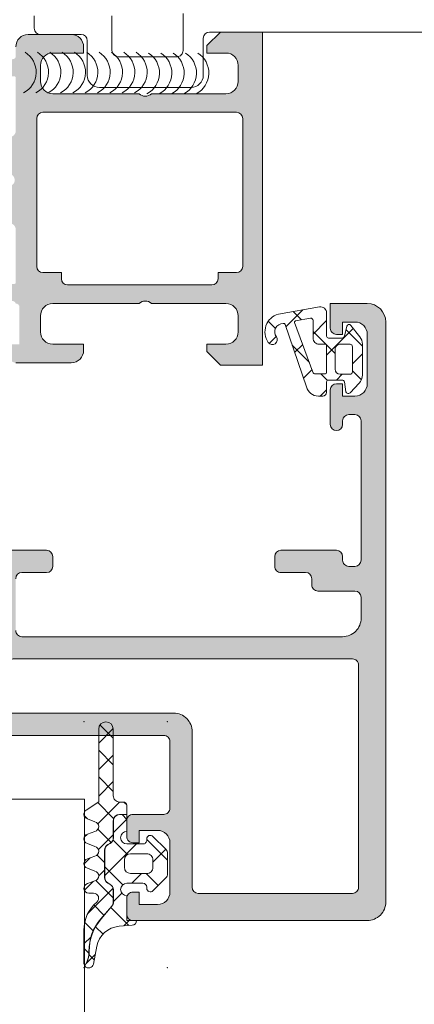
# Model space of a CAD drawing. Header units: millimetres. Extents: x 213386 to 459888, y 74252 to 208052.
# Tile 229 of 256: x 373104 to 373136, y 191360 to 191440. Entities that reach past the tile are written whole.
import ezdxf

# ---------------------------------------------------------------- set-up
doc = ezdxf.new("R2010")
doc.units = ezdxf.units.MM
doc.layers.get('Defpoints').update_dxf_attribs({"color": 255, "lineweight": 0})
doc.layers.add('FASÁDA DETAILNÍ', color=255, linetype='Continuous', lineweight=0)
doc.layers.add('NOVA', color=255, linetype='Continuous', lineweight=0)
doc.styles.add('CS-ROMANS', font='romans.shx', dxfattribs={"width": 0.75, "oblique": 5})
doc.dimstyles.new('A_KÓTA_50', dxfattribs={"dimtxt": 110, "dimasz": 2, "dimexe": 100, "dimexo": 1500, "dimgap": 40, "dimtad": 1, "dimrnd": 1, "dimdsep": 46, "dimtxsty": 'CS-ROMANS', "dimblk": 'KOT_CARA20', "dimcen": 45, "dimse1": 1, "dimse2": 1, "dimclrd": 256, "dimclre": 256, "dimclrt": 256, "dimadec": 0, "dimazin": 0, "dimtfac": 1, "dimtix": 1, "dimtmove": 2, "dimatfit": 3, "dimldrblk": 'OBLIQUE', "dimfxl": 100, "dimtolj": 1, "dimarcsym": 0})

# ---------------------------------------------------------------- blocks, each defined once
blk = doc.blocks.new('A$C29162560')
at = {"layer": 'FASÁDA DETAILNÍ'}
h = blk.add_hatch(color=256, dxfattribs=at)
edge = h.paths.add_edge_path()
edge.add_arc((-872.9380891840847, -10497.18956621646), 0.1199999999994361, 0, 90.00000000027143)
edge.add_line((-872.9380891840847, -10497.06956621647), (-875.6980871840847, -10497.06956621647))
edge.add_arc((-875.6980871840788, -10496.76956621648), 0.3000000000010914, 180, 269.99999999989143, ccw=False)
edge.add_line((-875.9980871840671, -10496.76956621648), (-875.9980871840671, -10495.78959189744))
edge.add_arc((-875.6980871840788, -10495.78959189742), 0.300000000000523, 90.00000000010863, 180, ccw=False)
edge.add_line((-875.6980871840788, -10495.48959189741), (-873.8180761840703, -10495.48959189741))
edge.add_arc((-873.5505328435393, -10495.41072480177), 0.278925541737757, 196.424594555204, 271.162870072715)
edge.add_line((-873.5448721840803, -10495.68959289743), (-873.0912781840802, -10495.68959289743))
edge.add_arc((-873.0856097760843, -10495.41075545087), 0.2788950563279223, 268.8354106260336, 343.5801235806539)
edge.add_line((-872.8180891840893, -10495.48959189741), (-872.8180891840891, -10494.68941718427))
edge.add_arc((-871.8180891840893, -10494.68941718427), 0.9999999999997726, 90.00000000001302, 180, ccw=False)
edge.add_line((-871.8180891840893, -10493.68941718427), (-868.3180818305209, -10493.68941718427))
edge.add_arc((-868.3181016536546, -10494.68943700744), 1.000019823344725, 0.0011357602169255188, 89.99886423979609, ccw=False)
edge.add_line((-867.3180818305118, -10494.68941718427), (-867.3180818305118, -10495.18941718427))
edge.add_line((-867.3180818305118, -10495.18941718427), (-869.8180818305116, -10495.18941718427))
edge.add_arc((-869.8180364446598, -10496.18946257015), 1.0000453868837, 90.00260029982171, 179.9973997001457)
edge.add_line((-870.8180818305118, -10496.18941718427), (-870.8180818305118, -10497.48943549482))
edge.add_arc((-869.8180293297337, -10497.48938299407), 1.000052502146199, 180.003007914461, 269.9969920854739)
edge.add_line((-869.8180818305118, -10498.48943549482), (-862.8180818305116, -10498.48943549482))
edge.add_arc((-862.3180818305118, -10497.96431374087), 0.7250881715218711, 226.4038161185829, 313.5961838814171)
edge.add_line((-861.8180818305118, -10498.48943549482), (-855.7839936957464, -10498.48943549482))
edge.add_arc((-855.7840461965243, -10497.48938299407), 1.000052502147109, 270.0030079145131, 359.9969920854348)
edge.add_line((-854.7839936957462, -10497.48943549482), (-854.7839936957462, -10496.18941718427))
edge.add_arc((-855.7840390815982, -10496.18946257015), 1.000045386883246, 0.002600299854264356, 89.9973997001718)
edge.add_line((-855.7839936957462, -10495.18941718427), (-857.318081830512, -10495.18941718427))
edge.add_line((-857.3180818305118, -10495.18941718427), (-857.3180818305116, -10494.58941108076))
edge.add_line((-857.3180818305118, -10494.58941108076), (-856.2180757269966, -10493.48943549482))
edge.add_line((-856.2180757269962, -10493.48943549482), (-852.8180818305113, -10493.48943549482))
edge.add_line((-852.8180818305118, -10493.48943549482), (-852.8180818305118, -10520.48933631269))
edge.add_line((-852.8180818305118, -10520.48933631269), (-856.218075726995, -10520.48933631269))
edge.add_line((-856.2180757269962, -10520.48933631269), (-857.3180818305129, -10519.38936072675))
edge.add_line((-857.3180818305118, -10519.38936072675), (-857.318081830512, -10518.78935462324))
edge.add_line((-857.3180818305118, -10518.78935462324), (-855.783993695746, -10518.78935462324))
edge.add_arc((-855.7840390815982, -10517.78930923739), 1.0000453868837, 270.0026002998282, 359.9973997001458)
edge.add_line((-854.7839936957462, -10517.78935462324), (-854.7839936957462, -10516.48933631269))
edge.add_arc((-855.7840461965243, -10516.48938881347), 1.000052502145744, 0.003007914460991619, 89.99699208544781)
edge.add_line((-855.7839936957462, -10515.48933631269), (-861.8180818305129, -10515.48933631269))
edge.add_arc((-862.3180818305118, -10516.01445806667), 0.7250881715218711, 46.4038161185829, 133.5961838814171)
edge.add_line((-862.8180818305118, -10515.48933631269), (-869.8180818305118, -10515.48933631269))
edge.add_arc((-869.8180293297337, -10516.48938881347), 1.000052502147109, 90.00300791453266, 179.9969920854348)
edge.add_line((-870.8180818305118, -10516.48933631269), (-870.8180818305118, -10517.78935462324))
edge.add_arc((-869.8180364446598, -10517.78930923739), 1.000045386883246, 180.0026002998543, 269.9973997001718)
edge.add_line((-869.8180818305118, -10518.78935462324), (-867.3180818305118, -10518.78935462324))
edge.add_line((-867.3180818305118, -10518.78935462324), (-867.3180818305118, -10519.28935462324))
edge.add_arc((-868.3181016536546, -10519.28933480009), 1.000019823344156, 270.00113576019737, 359.99886423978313, ccw=False)
edge.add_line((-868.3180818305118, -10520.28935462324), (-872.8180818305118, -10520.28935462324))
edge.add_arc((-872.8180921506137, -10519.78936494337), 0.4999896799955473, 179.9988173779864, 270.0011826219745, ccw=False)
edge.add_line((-873.3180818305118, -10519.78935462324), (-873.318081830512, -10518.78935462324))
edge.add_line((-873.3180818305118, -10518.78935462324), (-872.5180787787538, -10518.78935462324))
edge.add_line((-872.518078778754, -10518.78935462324), (-872.5180787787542, -10515.78933936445))
edge.add_arc((-872.818086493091, -10515.78933667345), 0.3000077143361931, 359.9994860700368, 450.0005139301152)
edge.add_arc((-873.0856097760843, -10515.56816540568), 0.2788950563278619, 16.41987641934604, 91.16458937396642)
edge.add_line((-873.0912781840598, -10515.28932795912), (-873.5448721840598, -10515.28932795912))
edge.add_arc((-873.5505328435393, -10515.56819605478), 0.2789255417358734, 88.83712992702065, 163.5754054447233)
edge.add_line((-873.8180761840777, -10515.48932895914), (-875.6980871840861, -10515.48932895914))
edge.add_arc((-875.6980871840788, -10515.18932895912), 0.2999999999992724, 180, 270.00000000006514, ccw=False)
edge.add_line((-875.9980871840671, -10515.18932895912), (-875.9980871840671, -10514.20935464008))
edge.add_arc((-875.6980871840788, -10514.2093546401), 0.2999999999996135, 89.99999999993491, 180, ccw=False)
edge.add_line((-875.6980871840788, -10513.90935464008), (-872.9380891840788, -10513.90935464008))
edge.add_arc((-872.9380891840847, -10513.78935464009), 0.1200000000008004, 270.0000000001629, 360)
edge.add_line((-872.8180891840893, -10513.78935464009), (-872.8180891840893, -10509.48932895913))
edge.add_arc((-873.3180891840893, -10509.48932895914), 0.4999999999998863, 0, 89.99999999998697)
edge.add_line((-873.3180891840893, -10508.98932895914), (-874.0180891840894, -10508.98932895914))
edge.add_line((-874.0180891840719, -10508.98932895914), (-876.4109095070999, -10510.37082441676))
edge.add_arc((-876.4799693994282, -10510.25120917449), 0.13811978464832, 172.2975625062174, 299.99999999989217, ccw=False)
edge.add_arc((-871.6386181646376, -10510.69882756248), 4.999999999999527, 108.7094007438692, 174.6507719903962, ccw=False)
edge.add_arc((-873.4028443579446, -10505.48946042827), 0.5000000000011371, 288.7094007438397, 431.2905992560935)
edge.add_arc((-871.6386181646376, -10500.2800932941), 4.999999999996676, 185.3492280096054, 251.29059925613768, ccw=False)
edge.add_arc((-876.4799693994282, -10500.72771168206), 0.1381197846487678, 60.00000000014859, 187.7024374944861, ccw=False)
edge.add_line((-876.4109095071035, -10500.6080964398), (-874.0180891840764, -10501.98959189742))
edge.add_line((-874.0180891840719, -10501.98959189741), (-873.3180891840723, -10501.98959189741))
edge.add_arc((-873.3180891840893, -10501.48959189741), 0.5, 270.0000000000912, 360.0000000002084)
edge.add_line((-872.8180891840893, -10501.48959189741), (-872.8180891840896, -10497.18956621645))
edge = h.paths.add_edge_path(flags=16)
edge.add_arc((-854.9180879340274, -10512.48934394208), 0.5, 270, 360)
edge.add_line((-854.4180879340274, -10512.48934394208), (-854.4180879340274, -10500.48943549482))
edge.add_arc((-854.9180879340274, -10500.48943549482), 0.5, 0, 90)
edge.add_line((-854.9180879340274, -10499.98943549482), (-870.6180696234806, -10499.98943549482))
edge.add_arc((-870.6180696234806, -10500.48943549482), 0.5, 90, 180)
edge.add_line((-871.1180696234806, -10500.48943549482), (-871.1180696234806, -10512.48934394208))
edge.add_arc((-870.6180696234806, -10512.48934394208), 0.5, 180, 270)
edge.add_line((-870.6180696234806, -10512.98934394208), (-869.1180696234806, -10512.98934394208))
edge.add_line((-869.1180696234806, -10512.98934394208), (-869.1180696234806, -10513.48934394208))
edge.add_arc((-868.6180696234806, -10513.48934394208), 0.5, 180, 270)
edge.add_line((-868.6180696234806, -10513.98934394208), (-856.9180879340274, -10513.98934394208))
edge.add_arc((-856.9180879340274, -10513.48934394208), 0.5, 270, 360)
edge.add_line((-856.4180879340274, -10513.48934394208), (-856.4180879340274, -10512.98934394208))
edge.add_line((-856.4180879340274, -10512.98934394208), (-854.9180879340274, -10512.98934394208))
h = blk.add_hatch(color=256, dxfattribs=at)
edge = h.paths.add_edge_path(flags=16)
edge.add_ellipse((-845.5180958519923, -10544.78938433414), major_axis=(-0.4999740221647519, 0), ratio=1, start_angle=179.9970229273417, end_angle=270.0029770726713, ccw=False)
edge.add_line((-845.0181218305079, -10544.78941031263), (-845.0181218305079, -10562.78941031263))
edge.add_ellipse((-845.5180958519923, -10562.78943629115), major_axis=(-0.4999740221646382, 0), ratio=1, start_angle=89.99702292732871, end_angle=180.0029770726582, ccw=False)
edge.add_line((-845.5181218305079, -10563.28941031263), (-858.0181218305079, -10563.28941031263))
edge.add_ellipse((-858.0181000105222, -10562.78938849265), major_axis=(-0.500021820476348, 0), ratio=1, start_angle=0.002500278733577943, end_angle=89.99749972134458, ccw=False)
edge.add_line((-858.5181218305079, -10562.78941031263), (-858.5181218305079, -10550.18635931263))
edge.add_ellipse((-860.018120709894, -10550.18635819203), major_axis=(-1.499998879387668, 0), ratio=1, start_angle=179.9999571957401, end_angle=270.0000428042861)
edge.add_line((-860.0181218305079, -10548.68635931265), (-873.0181098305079, -10548.68635931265))
edge.add_ellipse((-873.0181102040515, -10548.18635968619), major_axis=(-0.4999996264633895, 0), ratio=1, start_angle=-4.280419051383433e-05, end_angle=90.00004280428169, ccw=False)
edge.add_line((-873.5181098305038, -10548.18635931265), (-873.5181098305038, -10544.78941031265))
edge.add_ellipse((-873.0181102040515, -10544.78940993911), major_axis=(-0.4999996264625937, 0), ratio=1, start_angle=-90.00004280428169, end_angle=4.280419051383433e-05, ccw=False)
edge.add_line((-873.0181098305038, -10544.28941031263), (-845.5181218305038, -10544.28941031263))
edge = h.paths.add_edge_path()
edge.add_line((-844.3181098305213, -10515.48941531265), (-847.3181098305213, -10515.48941531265))
edge.add_line((-847.3181098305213, -10515.48941531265), (-847.3181098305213, -10517.48941531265))
edge.add_arc((-846.8181358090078, -10517.48944129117), 0.4999740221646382, 179.9970229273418, 270.0029770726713)
edge.add_line((-846.8181098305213, -10517.98941531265), (-846.3181098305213, -10517.98941531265))
edge.add_line((-846.3181098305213, -10517.98941531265), (-846.3181098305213, -10516.98941531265))
edge.add_line((-846.3181098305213, -10516.98941531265), (-845.3181098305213, -10516.98941531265))
edge.add_arc((-845.3181739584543, -10517.98947944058), 1.000064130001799, 0.003674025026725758, 89.99632597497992, ccw=False)
edge.add_line((-844.3181098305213, -10517.98941531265), (-844.3181098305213, -10521.98941531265))
edge.add_arc((-845.3181398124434, -10521.9893853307), 1.000029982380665, 270.00171778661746, 359.9982822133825, ccw=False)
edge.add_line((-845.3181098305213, -10522.98941531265), (-846.3181098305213, -10522.98941531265))
edge.add_line((-846.3181098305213, -10522.98941531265), (-846.3181098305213, -10521.98941531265))
edge.add_line((-846.3181098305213, -10521.98941531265), (-846.8181098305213, -10521.98941531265))
edge.add_arc((-846.8181042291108, -10522.48942091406), 0.5000056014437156, 90.00064186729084, 179.9993581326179)
edge.add_line((-847.3181098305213, -10522.48941531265), (-847.3181098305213, -10525.28941831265))
edge.add_arc((-846.8181098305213, -10525.28941831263), 0.5, 180, 360)
edge.add_line((-846.3181098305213, -10525.28941831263), (-846.3181098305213, -10524.98941531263))
edge.add_arc((-845.8180991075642, -10524.98942603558), 0.5000107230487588, 90.00122873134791, 179.9987712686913, ccw=False)
edge.add_line((-845.8181098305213, -10524.48941531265), (-845.3181098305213, -10524.48941531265))
edge.add_arc((-845.3181777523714, -10524.9894832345), 0.5000679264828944, 0.007782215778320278, 89.99221778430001, ccw=False)
edge.add_line((-844.8181098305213, -10524.98941531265), (-844.8181098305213, -10536.28941031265))
edge.add_arc((-845.318131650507, -10536.28938849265), 0.5000218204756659, 270.0025002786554, 359.9974997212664, ccw=False)
edge.add_line((-845.3181098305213, -10536.78941031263), (-845.8181098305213, -10536.78941031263))
edge.add_arc((-845.8181725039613, -10536.2894729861), 0.4999373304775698, 179.992817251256, 270.00718274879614, ccw=False)
edge.add_line((-846.3181098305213, -10536.28941031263), (-846.3181098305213, -10535.98940731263))
edge.add_arc((-846.818172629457, -10535.98947011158), 0.500062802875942, 0.007195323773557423, 89.9928046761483)
edge.add_line((-846.8181098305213, -10535.48940731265), (-851.3181098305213, -10535.48940731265))
edge.add_arc((-851.3181042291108, -10535.98941291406), 0.5000056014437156, 90.00064186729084, 179.9993581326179)
edge.add_line((-851.8181098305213, -10535.98940731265), (-851.8181098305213, -10536.78941031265))
edge.add_arc((-851.3181358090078, -10536.78943629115), 0.4999740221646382, 179.9970229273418, 270.0029770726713)
edge.add_line((-851.3181098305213, -10537.28941031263), (-849.3181098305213, -10537.28941031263))
edge.add_arc((-849.3181777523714, -10537.78947823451), 0.5000679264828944, 0.007782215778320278, 89.99221778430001, ccw=False)
edge.add_line((-848.8181098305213, -10537.78941031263), (-848.8181098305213, -10538.28941031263))
edge.add_arc((-848.3181725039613, -10538.2894729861), 0.499937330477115, 179.992817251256, 270.0071827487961)
edge.add_line((-848.3181098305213, -10538.78941031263), (-845.3181098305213, -10538.78941031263))
edge.add_arc((-845.318164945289, -10539.2894654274), 0.5000551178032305, 0.006314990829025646, 89.99368500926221, ccw=False)
edge.add_line((-844.8181098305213, -10539.28941031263), (-844.8181098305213, -10540.98940731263))
edge.add_arc((-846.3180779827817, -10540.98943916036), 1.499968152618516, -90.0012165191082, 0.0012165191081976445, ccw=False)
edge.add_line((-846.3181098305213, -10542.48940731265), (-872.3181098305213, -10542.48940731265))
edge.add_arc((-872.3181306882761, -10541.9894281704), 0.4999791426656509, 179.9976097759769, 270.0023902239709, ccw=False)
edge.add_line((-872.8181098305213, -10541.98940731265), (-872.8181098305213, -10537.78941031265))
edge.add_arc((-872.3181042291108, -10537.78941591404), 0.5000056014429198, 90.00064186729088, 179.9993581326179, ccw=False)
edge.add_line((-872.3181098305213, -10537.28941031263), (-870.3181098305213, -10537.28941031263))
edge.add_arc((-870.318131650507, -10536.78938849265), 0.500021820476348, 270.0025002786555, 359.9974997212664)
edge.add_line((-869.8181098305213, -10536.78941031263), (-869.8181098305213, -10535.98940731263))
edge.add_arc((-870.3181623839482, -10535.98945986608), 0.5000525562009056, 0.006021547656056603, 89.99397845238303)
edge.add_line((-870.3181098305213, -10535.48940731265), (-875.3181108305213, -10535.48940731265))
edge.add_line((-875.3181108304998, -10535.48940731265), (-876.0759998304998, -10535.70672831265))
edge.add_arc((-876.1586911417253, -10535.4183498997), 0.2999999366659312, 217.9048146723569, 286.0000242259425, ccw=False)
edge.add_arc((-876.6321109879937, -10535.78696044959), 0.3000001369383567, 37.90471808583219, 89.99996992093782)
edge.add_line((-876.6321108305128, -10535.48696031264), (-878.6962578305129, -10535.48696231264))
edge.add_arc((-878.696258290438, -10535.88696170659), 0.3999993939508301, 89.99993412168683, 201.9737695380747)
edge.add_line((-879.0671998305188, -10536.03663431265), (-878.2508388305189, -10538.05986331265))
edge.add_arc((-878.0653685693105, -10537.98502669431), 0.1999993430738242, 201.9739078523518, 294.1410923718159)
edge.add_line((-877.9835718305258, -10538.16753431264), (-875.5998868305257, -10537.09921431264))
edge.add_arc((-875.5180901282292, -10537.28172242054), 0.1999997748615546, -0.8199006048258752, 114.14102546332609, ccw=False)
edge.add_line((-875.3181108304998, -10537.28458431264), (-875.3181098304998, -10548.58866431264))
edge.add_arc((-875.5095243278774, -10548.59709603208), 0.191600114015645, -91.04445002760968, 2.5222218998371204, ccw=False)
edge.add_line((-875.5130168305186, -10548.78866431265), (-875.9336008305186, -10548.78866431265))
edge.add_line((-875.9336008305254, -10548.78866431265), (-878.3992128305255, -10547.35692931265))
edge.add_arc((-878.5500245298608, -10547.61626630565), 0.2999997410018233, 59.82080388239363, 164.0000282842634)
edge.add_line((-878.8384028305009, -10547.53357531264), (-879.2662738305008, -10549.02573631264))
edge.add_line((-879.2662738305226, -10549.02573631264), (-879.7646858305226, -10549.88901131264))
edge.add_arc((-879.4182755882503, -10550.08901126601), 0.4000000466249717, 150.0000115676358, 269.9999652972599)
edge.add_line((-879.4182758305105, -10550.48901131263), (-875.3103448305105, -10550.48866431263))
edge.add_line((-875.3103448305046, -10550.48866431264), (-860.8182878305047, -10550.48635931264))
edge.add_arc((-860.8181097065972, -10550.98635915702), 0.4999998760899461, -1.7834827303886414e-05, 90.02041150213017, ccw=False)
edge.add_line((-860.3181098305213, -10550.98635931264), (-860.3181098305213, -10556.38940131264))
edge.add_arc((-860.8181094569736, -10556.38940168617), 0.4999996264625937, -90.00004280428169, 4.280419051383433e-05, ccw=False)
edge.add_line((-860.8181098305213, -10556.88940131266), (-863.3181098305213, -10556.88940131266))
edge.add_arc((-863.3181102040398, -10557.38940093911), 0.4999996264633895, 89.99995719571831, 180.0000428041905)
edge.add_line((-863.8181098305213, -10557.38940131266), (-863.8181098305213, -10558.68940431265))
edge.add_arc((-863.3181306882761, -10558.68942517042), 0.4999791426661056, 179.997609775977, 270.0023902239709)
edge.add_line((-863.3181098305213, -10559.18940431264), (-862.8181098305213, -10559.18940431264))
edge.add_line((-862.8181098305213, -10559.18940431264), (-862.8181098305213, -10558.18940431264))
edge.add_line((-862.8181098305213, -10558.18940431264), (-861.3181098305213, -10558.18940431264))
edge.add_arc((-861.3181415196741, -10559.18943600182), 1.000031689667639, 0.001815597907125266, 89.99818440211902, ccw=False)
edge.add_line((-860.3181098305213, -10559.18940431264), (-860.3181098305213, -10563.18940431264))
edge.add_arc((-861.318179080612, -10563.18933506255), 1.00006925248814, 270.00396746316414, 359.99603253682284, ccw=False)
edge.add_line((-861.3181098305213, -10564.18940431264), (-862.8181098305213, -10564.18940431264))
edge.add_line((-862.8181098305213, -10564.18940431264), (-862.8181098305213, -10563.18940431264))
edge.add_line((-862.8181098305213, -10563.18940431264), (-863.3181098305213, -10563.18940431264))
edge.add_arc((-863.3181358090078, -10563.68937833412), 0.4999740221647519, 89.99702292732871, 180.0029770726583)
edge.add_line((-863.8181098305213, -10563.68940431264), (-863.8181098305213, -10564.98940731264))
edge.add_arc((-863.3181042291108, -10564.98940171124), 0.5000056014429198, 180.0006418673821, 269.9993581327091)
edge.add_line((-863.3181098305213, -10565.48940731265), (-844.3181098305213, -10565.48940731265))
edge.add_arc((-844.3180805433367, -10563.98943659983), 1.49997071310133, 269.99888129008, 360.0011187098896)
edge.add_line((-842.8181098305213, -10563.98940731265), (-842.8181098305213, -10516.98941531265))
edge.add_arc((-844.3181701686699, -10516.9894756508), 1.500060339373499, 0.002304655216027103, 89.9976953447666)
h = blk.add_hatch(dxfattribs=at)
h.set_pattern_fill('ANSI37', color=256, scale=0.625, angle=-1.272221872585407e-14, style=0)
h.set_pattern_definition([(44.99999999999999, (-846.3180818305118, -10517.98943531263), (-1.403165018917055, 1.403165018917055), []), (135, (-846.3180818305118, -10517.98943531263), (-1.403165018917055, -1.403165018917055), [])])
edge = h.paths.add_edge_path(flags=16)
edge.add_ellipse((-848.2202949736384, -10518.29165034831), major_axis=(-0.497789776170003, 0), ratio=1, start_angle=-0.2547220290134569, end_angle=90.19257972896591)
edge.add_line((-848.2186218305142, -10518.78943731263), (-847.7181028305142, -10518.78943731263))
edge.add_ellipse((-847.7180885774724, -10518.88942105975), major_axis=(-0.09998374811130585, 0), ratio=1, start_angle=179.9912593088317, end_angle=270.0081677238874, ccw=False)
edge.add_line((-847.6181048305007, -10518.88943631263), (-847.6181008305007, -10521.08986631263))
edge.add_ellipse((-847.7181054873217, -10521.08986365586), major_axis=(-0.1000046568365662, 0), ratio=1, start_angle=90.0015221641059, end_angle=179.998477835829, ccw=False)
edge.add_line((-847.7181028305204, -10521.18986831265), (-848.5300448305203, -10521.18986831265))
edge.add_ellipse((-848.5300363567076, -10520.98986169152), major_axis=(-0.2000066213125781, 0), ratio=1, start_angle=15.68861530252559, end_angle=89.99757251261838, ccw=False)
edge.add_line((-848.7225918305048, -10521.04394531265), (-850.2099168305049, -10517.02580431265))
edge.add_ellipse((-850.1161353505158, -10516.99109081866), major_axis=(-0.09999996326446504, 0), ratio=1, start_angle=-79.6777158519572, end_angle=20.312182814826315, ccw=False)
edge.add_line((-850.134053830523, -10516.89270931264), (-848.924584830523, -10516.67242631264))
edge.add_ellipse((-848.9180761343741, -10516.87231667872), major_axis=(-0.1999963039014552, 0), ratio=1, start_angle=179.9989589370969, end_angle=271.86496785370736, ccw=False)
edge.add_line((-848.7180798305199, -10516.87232031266), (-848.7180798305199, -10518.28943731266))
edge = h.paths.add_edge_path(flags=16)
edge.add_ellipse((-845.7180909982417, -10518.98943848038), major_axis=(-0.200000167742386, 0), ratio=1, start_angle=179.9997615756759, end_angle=270.00023842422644, ccw=False)
edge.add_line((-845.5180908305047, -10518.98943931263), (-845.5180948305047, -10521.02389631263))
edge.add_ellipse((-845.718090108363, -10521.02390103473), major_axis=(-0.1999952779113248, 0), ratio=1, start_angle=89.99950663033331, end_angle=180.0013528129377, ccw=False)
edge.add_line((-845.7180918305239, -10521.22389631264), (-846.518101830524, -10521.22389631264))
edge.add_ellipse((-846.5180930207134, -10520.8238855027), major_axis=(-0.4000108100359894, 0), ratio=1, start_angle=0.001978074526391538, end_angle=89.99873812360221, ccw=False)
edge.add_line((-846.9181038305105, -10520.82389931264), (-846.9181038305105, -10519.18943631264))
edge.add_ellipse((-846.5181089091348, -10519.18943323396), major_axis=(-0.3999949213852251, 0), ratio=1, start_angle=-90.00101395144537, end_angle=0.00044099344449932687, ccw=False)
edge.add_line((-846.5181018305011, -10518.78943831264), (-845.7180918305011, -10518.78943831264))
edge = h.paths.add_edge_path()
edge.add_arc((-845.7946429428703, -10517.38944641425), 0.2000083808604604, 40.00231578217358, 164.9984805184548)
edge.add_line((-845.9878348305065, -10517.33767531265), (-846.1783688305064, -10518.14120031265))
edge.add_arc((-846.3715624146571, -10518.089423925), 0.2000113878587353, 270.00274550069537, 344.99714367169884, ccw=False)
edge.add_line((-846.3715528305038, -10518.28943531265), (-847.4681028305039, -10518.28943531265))
edge.add_arc((-847.468113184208, -10518.13944766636), 0.1499876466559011, 179.9960448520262, 270.0039551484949, ccw=False)
edge.add_line((-847.6181008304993, -10518.13943731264), (-847.6180928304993, -10516.25656631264))
edge.add_arc((-848.1180927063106, -10516.2565643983), 0.4999998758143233, 359.9997806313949, 459.933572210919)
edge.add_line((-848.2043458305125, -10515.76406031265), (-851.5240718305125, -10516.34544931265))
edge.add_arc((-851.1179974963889, -10517.78943484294), 1.49999685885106, 105.706924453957, 215.0875539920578)
edge.add_arc((-852.0181003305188, -10518.42174181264), 0.399998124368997, 215.0880041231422, 395.0880041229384)
edge.add_arc((-851.1368006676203, -10517.78722025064), 0.6860034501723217, 90.48435837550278, 216.141185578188, ccw=False)
edge.add_arc((-851.1229804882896, -10517.25034387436), 0.1503878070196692, 19.01615097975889, 97.49607826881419, ccw=False)
edge.add_line((-850.9807998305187, -10517.20134231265), (-849.2531178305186, -10522.24756831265))
edge.add_arc((-848.2870258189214, -10521.98944716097), 0.9999801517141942, 194.958910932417, 270.0005723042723)
edge.add_line((-848.2870158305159, -10522.98942731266), (-847.9181108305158, -10522.98943931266))
edge.add_arc((-847.9181315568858, -10522.68941958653), 0.3000197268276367, 270.0039581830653, 359.9968057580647)
edge.add_line((-847.6181118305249, -10522.68943631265), (-847.6181118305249, -10521.83942131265))
edge.add_arc((-847.4681277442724, -10521.8394083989), 0.1499840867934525, 89.99506678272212, 180.0049332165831, ccw=False)
edge.add_line((-847.4681148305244, -10521.68942431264), (-846.3715528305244, -10521.68943531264))
edge.add_arc((-846.3715619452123, -10521.8894499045), 0.200014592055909, 15.002374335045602, 89.9973890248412, ccw=False)
edge.add_line((-846.178364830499, -10521.83767431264), (-846.049270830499, -10522.64104631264))
edge.add_arc((-845.8560949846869, -10522.58932190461), 0.199980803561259, 194.9897870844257, 315.0074444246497)
edge.add_line((-845.7146688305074, -10522.73071131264), (-844.9881498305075, -10521.95484131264))
edge.add_arc((-845.7180914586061, -10521.27133090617), 1.000000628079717, 316.8814623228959, 360.0000340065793)
edge.add_line((-844.7180908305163, -10521.27133031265), (-844.7180908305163, -10518.79269731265))
edge.add_arc((-845.7180937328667, -10518.79269836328), 1.00000290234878, 6.019670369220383e-05, 37.82779308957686)
edge.add_line((-844.9282338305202, -10518.17940631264), (-845.6414328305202, -10517.26087731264))
h = blk.add_hatch(dxfattribs=at)
h.set_pattern_fill('ANSI37', color=256, scale=0.48, angle=90, style=0)
h.set_pattern_definition([(135, (0, 0), (-1.077630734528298, -1.077630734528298), []), (225, (0, 0), (1.077630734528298, -1.077630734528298), [])])
edge = h.paths.add_edge_path()
edge.add_line((-866.4014982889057, -10558.27524885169), (-867.0085558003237, -10558.50250774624))
edge.add_arc((-866.9080805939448, -10558.87934388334), 0.3900009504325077, 104.9293687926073, 255.070631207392)
edge.add_line((-867.0085558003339, -10559.25618002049), (-866.4014982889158, -10559.48343891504))
edge.add_arc((-866.5080817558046, -10559.87934388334), 0.4100009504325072, 285.0676336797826, 434.9323663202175, ccw=False)
edge.add_line((-866.4014982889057, -10560.27524885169), (-867.0085558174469, -10560.50250775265))
edge.add_arc((-866.9080820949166, -10560.87934388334), 0.390000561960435, 104.9291583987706, 255.0708416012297)
edge.add_line((-867.0085558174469, -10561.25618001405), (-866.4014983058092, -10561.48343890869))
edge.add_arc((-866.5080802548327, -10561.87934388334), 0.4100005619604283, 285.06742474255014, 434.9325713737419, ccw=False)
edge.add_line((-866.4014983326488, -10562.27524886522), (-867.0085558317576, -10562.50250394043))
edge.add_arc((-866.9080685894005, -10562.87938659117), 0.3900489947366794, 104.9293168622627, 269.9999999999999)
edge.add_line((-866.9080685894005, -10563.26943558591), (-866.5080794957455, -10563.2694355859))
edge.add_arc((-866.5080794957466, -10563.67943614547), 0.4100005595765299, 310.3199356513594, 449.99999999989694, ccw=False)
edge.add_arc((-864.3081096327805, -10566.27172236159), 2.989972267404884, 130.3199378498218, 180.0013304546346)
edge.add_line((-867.2980818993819, -10566.27179179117), (-867.2980815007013, -10568.94358337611))
edge.add_arc((-866.9080815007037, -10568.94414102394), 0.3900003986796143, 179.9180747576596, 215.6405699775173)
edge.add_line((-867.2250302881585, -10569.17139369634), (-867.0953785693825, -10568.91310243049))
edge.add_arc((-868.8738925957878, -10568.02036066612), 1.990000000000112, 333.345208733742, 360.6188691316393)
edge.add_arc((-862.8705100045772, -10567.95551378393), 4.013732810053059, 139.3588191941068, 180.618869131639, ccw=False)
edge.add_line((-865.9161440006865, -10565.34129026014), (-865.0352771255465, -10564.31505892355))
edge.add_arc((-865.4040050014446, -10563.99856091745), 0.4859333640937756, 319.3588191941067, 359.9999999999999)
edge.add_line((-864.9180716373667, -10563.99856091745), (-864.9180716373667, -10563.00096351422))
edge.add_arc((-865.4080716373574, -10563.00096351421), 0.4900000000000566, 360.0000000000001, 420.0000000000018)
edge.add_line((-865.163071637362, -10562.57661106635), (-865.3630716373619, -10562.46114101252))
edge.add_arc((-865.108071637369, -10562.01946805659), 0.5099999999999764, 179.9999999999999, 240.00000000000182, ccw=False)
edge.add_line((-865.6180716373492, -10562.01946805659), (-865.6180716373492, -10559.7824582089))
edge.add_arc((-865.108071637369, -10559.78245820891), 0.5100000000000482, 120.00000000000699, 179.9999999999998, ccw=False)
edge.add_line((-865.3630716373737, -10559.34078525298), (-865.1630716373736, -10559.22531519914))
edge.add_arc((-865.4080716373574, -10558.80096275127), 0.4899999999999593, 300.000000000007, 359.9999999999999)
edge.add_line((-864.9180716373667, -10558.80096275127), (-864.9180716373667, -10557.40096504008))
edge.add_arc((-864.4080716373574, -10557.40096504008), 0.509999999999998, 89.99999999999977, 180, ccw=False)
edge.add_line((-864.4080716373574, -10556.8909650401), (-863.8180713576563, -10556.8909650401))
edge.add_line((-863.818071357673, -10556.8909650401), (-863.8180723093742, -10556.17934349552))
edge.add_arc((-864.1080723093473, -10556.17934388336), 0.2900000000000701, 360.0000766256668, 450.0000000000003)
edge.add_line((-864.1080723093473, -10555.88934388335), (-864.4080574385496, -10555.88934388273))
edge.add_arc((-864.4082389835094, -10555.37952189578), 0.5098220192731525, 179.975713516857, 270.02040272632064, ccw=False)
edge.add_line((-864.9180609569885, -10555.37930579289), (-864.9180914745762, -10549.97934283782))
edge.add_arc((-865.5080899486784, -10549.97934617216), 0.5899984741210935, 360.0003238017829, 540.0000000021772)
edge.add_line((-866.0980884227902, -10549.97934617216), (-866.0980884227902, -10555.88475441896))
edge.add_line((-866.0980884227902, -10555.88475441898), (-867.1028427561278, -10556.54145797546))
edge.add_arc((-866.9080821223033, -10556.87934571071), 0.3899997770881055, 119.9594211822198, 255.0702409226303)
edge.add_line((-867.0085595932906, -10557.25618002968), (-866.4014982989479, -10557.48343891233))
edge.add_arc((-866.5080817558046, -10557.87934388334), 0.4100009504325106, 285.0676336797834, 434.93236777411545, ccw=False)
h = blk.add_hatch(dxfattribs=at)
h.set_pattern_fill('ANSI37', color=256, scale=0.625, angle=90, style=0)
h.set_pattern_definition([(135, (0, 0), (-1.403165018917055, -1.403165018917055), []), (225, (0, 0), (1.403165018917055, -1.403165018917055), [])])
edge = h.paths.add_edge_path()
edge.add_arc((-861.9080884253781, -10558.87948334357), 0.2900050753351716, 404.9975633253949, 539.9994892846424)
edge.add_line((-862.1980935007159, -10558.87948075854), (-862.1980935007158, -10558.97947502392))
edge.add_arc((-862.5080935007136, -10558.97947502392), 0.3099999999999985, 269.9999999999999, 360.0000000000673, ccw=False)
edge.add_line((-862.5080935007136, -10559.28947502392), (-863.8080695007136, -10559.28947502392))
edge.add_arc((-863.8080695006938, -10558.77947502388), 0.5100000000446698, 91.12352014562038, 270.00000000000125, ccw=False)
edge.add_line((-863.8180695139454, -10558.26957307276), (-863.8180713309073, -10556.91096504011))
edge.add_line((-863.8180713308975, -10556.91096504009), (-864.408071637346, -10556.91096504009))
edge.add_arc((-864.4080716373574, -10557.40096504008), 0.4900000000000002, 90.00000000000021, 180)
edge.add_line((-864.898071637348, -10557.40096504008), (-864.898071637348, -10558.80096275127))
edge.add_arc((-865.4080716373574, -10558.80096275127), 0.5099999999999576, 300.00000000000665, 360.0000000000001, ccw=False)
edge.add_line((-865.1530716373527, -10559.2426357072), (-865.3530716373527, -10559.35810576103))
edge.add_arc((-865.108071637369, -10559.78245820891), 0.4900000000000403, 120.0000000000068, 180.0000000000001)
edge.add_line((-865.5980716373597, -10559.78245820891), (-865.5980716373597, -10562.0194680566))
edge.add_arc((-865.108071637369, -10562.01946805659), 0.4899999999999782, 180.0000000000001, 240.0000000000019)
edge.add_line((-865.3530716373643, -10562.44382050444), (-865.1530716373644, -10562.55929055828))
edge.add_arc((-865.4080716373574, -10563.00096351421), 0.5100000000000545, 359.99999999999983, 420.00000000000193, ccw=False)
edge.add_line((-864.898071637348, -10563.00096351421), (-864.898071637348, -10563.99856091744))
edge.add_arc((-865.4040050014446, -10563.99856091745), 0.5059333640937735, 319.3588191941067, 359.99999999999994, ccw=False)
edge.add_line((-865.020101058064, -10564.32808531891), (-865.900967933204, -10565.3543166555))
edge.add_arc((-862.8705100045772, -10567.95551378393), 3.993732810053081, 139.3588191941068, 180.618869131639)
edge.add_arc((-868.8738925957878, -10568.02036066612), 2.010000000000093, 333.3452087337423, 360.6188691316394, ccw=False)
edge.add_line((-867.077504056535, -10568.92207470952), (-867.2115452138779, -10569.18911058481))
edge.add_arc((-866.9080815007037, -10568.94414102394), 0.3900003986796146, 218.9120293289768, 348.9894375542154)
edge.add_line((-866.5252602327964, -10569.01862718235), (-866.2456586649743, -10567.58053634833))
edge.add_arc((-864.2726047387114, -10567.96414839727), 2.010000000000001, 94.99524938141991, 168.9975035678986, ccw=False)
edge.add_line((-864.4476217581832, -10565.96178253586), (-863.3746619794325, -10565.86800036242))
edge.add_arc((-863.4080832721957, -10565.47943325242), 0.3900017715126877, 274.9160046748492, 358.5301263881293)
edge.add_line((-863.0182098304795, -10565.48943731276), (-863.8180807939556, -10565.48943731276))
edge.add_line((-863.8180807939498, -10565.48943731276), (-863.8180695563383, -10563.48935797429))
edge.add_arc((-863.8080695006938, -10562.97945602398), 0.5100000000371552, 90, 268.87647509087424, ccw=False)
edge.add_line((-863.8080695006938, -10562.46945602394), (-862.5080935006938, -10562.46945602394))
edge.add_arc((-862.5080935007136, -10562.77945602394), 0.3100000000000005, 359.99999999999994, 450, ccw=False)
edge.add_line((-862.1980935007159, -10562.77945602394), (-862.1980935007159, -10562.87948102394))
edge.add_arc((-861.908078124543, -10562.87945283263), 0.2900153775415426, 180.0055695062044, 314.9966855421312)
edge.add_line((-861.7030181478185, -10563.08453653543), (-860.6617211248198, -10562.04397210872))
edge.add_arc((-861.0080815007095, -10561.69736788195), 0.4900000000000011, 314.9798378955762, 359.9999999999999)
edge.add_line((-860.5180815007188, -10561.69736788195), (-860.5180815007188, -10560.06131944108))
edge.add_arc((-861.0080815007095, -10560.0613194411), 0.4899999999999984, 360.0000000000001, 405.0276992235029)
edge.add_line((-860.6617667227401, -10559.71466965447), (-861.7030151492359, -10558.67442750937))
edge = h.paths.add_edge_path()
edge.add_arc((-863.5081033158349, -10560.5794522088), 0.4999901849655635, 89.99999999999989, 179.9999999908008, ccw=False)
edge.add_line((-863.5081033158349, -10560.07946202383), (-862.2080935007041, -10560.07946202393))
edge.add_arc((-862.2080748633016, -10560.57944338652), 0.4999813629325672, -0.0021357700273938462, 90.0021357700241, ccw=False)
edge.add_line((-861.7080935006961, -10560.57946202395), (-861.7080935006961, -10561.17946902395))
edge.add_arc((-862.2080748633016, -10561.17948766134), 0.4999813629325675, 269.997864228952, 360.002135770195, ccw=False)
edge.add_line((-862.2080935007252, -10561.67946902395), (-863.508103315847, -10561.67946902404))
edge.add_arc((-863.5081033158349, -10561.17947883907), 0.4999901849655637, 180, 270, ccw=False)
edge.add_line((-864.0080935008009, -10561.17947883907), (-864.0080935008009, -10560.57945220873))
for points in [[(-738.0819411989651, -10475.48953501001), (-738.0819411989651, -10492.98943549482, -0.414213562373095), (-738.5819411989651, -10493.48943549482), (-857.1180818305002, -10493.48943549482, 0.414213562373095), (-857.6180818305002, -10493.98943549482), (-857.6180818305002, -10496.98943549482, -0.414213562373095), (-858.6180818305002, -10497.98943549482), (-866.0180818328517, -10497.98943549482, -0.4142135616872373), (-867.0180818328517, -10496.98943549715), (-867.018081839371, -10494.18943549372, 0.4142135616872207), (-867.518081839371, -10493.68943549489), (-870.8180818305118, -10493.68943549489, -0.414213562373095), (-871.3180818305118, -10493.18943549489), (-871.3180818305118, -10492.18943549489, -0.414213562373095)], [(-865.0180798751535, -10492.18943548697), (-865.0180798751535, -10494.98943554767, 0.4142135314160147), (-864.5180798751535, -10495.48943549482), (-859.752030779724, -10495.48943549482, 0.4142135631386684), (-859.252030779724, -10494.98943549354), (-859.2520307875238, -10491.9894354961, -0.4142135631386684)], [(-872.8180891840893, -10494.68941718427, -0.414213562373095), (-871.8180891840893, -10493.68941718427), (-868.3180818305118, -10493.68941718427, -0.4142019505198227), (-867.3180818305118, -10494.68941718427), (-867.3180818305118, -10495.18941718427), (-869.8180818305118, -10495.18941718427, 0.4141869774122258), (-870.8180818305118, -10496.18941718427), (-870.8180818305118, -10497.48943549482, 0.4141828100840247), (-869.8180818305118, -10498.48943549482), (-862.8180818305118, -10498.48943549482, 0.3999328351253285), (-861.8180818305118, -10498.48943549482), (-855.7839936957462, -10498.48943549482, 0.4141828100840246), (-854.7839936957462, -10497.48943549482), (-854.7839936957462, -10496.18941718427, 0.4141869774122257), (-855.7839936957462, -10495.18941718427), (-857.3180818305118, -10495.18941718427), (-857.3180818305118, -10494.58941108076), (-856.2180757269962, -10493.48943549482), (-852.8180818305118, -10493.48943549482), (-852.8180818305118, -10520.48933631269), (-856.2180757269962, -10520.48933631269), (-857.3180818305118, -10519.38936072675), (-857.3180818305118, -10518.78935462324), (-855.7839936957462, -10518.78935462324, 0.4141869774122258), (-854.7839936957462, -10517.78935462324), (-854.7839936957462, -10516.48933631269, 0.4141828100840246), (-855.7839936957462, -10515.48933631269), (-861.8180818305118, -10515.48933631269, 0.3999328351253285), (-862.8180818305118, -10515.48933631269), (-869.8180818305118, -10515.48933631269, 0.4141828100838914), (-870.8180818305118, -10516.48933631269), (-870.8180818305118, -10517.78935462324, 0.4141869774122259), (-869.8180818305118, -10518.78935462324), (-867.3180818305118, -10518.78935462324), (-867.3180818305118, -10519.28935462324, -0.4142019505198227), (-868.3180818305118, -10520.28935462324), (-872.8180818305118, -10520.28935462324, -0.414225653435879)], [(-872.8181098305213, -10537.78941031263, -0.414207), (-872.3181098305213, -10537.28941031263), (-870.3181098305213, -10537.28941031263), (-870.3181098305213, -10537.28941031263, 0.414188), (-869.8181098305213, -10536.78941031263), (-869.8181098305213, -10535.98940731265), (-869.8181098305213, -10535.98940731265, 0.414152), (-870.3181098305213, -10535.48940731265), (-875.3181108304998, -10535.48940731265)], [(-875.3103448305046, -10550.48866431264), (-860.8182878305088, -10550.48635931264), (-860.8182878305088, -10550.48635931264, -0.414318), (-860.3181098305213, -10550.98635931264), (-860.3181098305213, -10556.38940131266), (-860.3181098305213, -10556.38940131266, -0.414214), (-860.8181098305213, -10556.88940131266), (-863.3181098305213, -10556.88940131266), (-863.3181098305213, -10556.88940131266, 0.414214), (-863.8181098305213, -10557.38940131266), (-863.8181098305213, -10558.68940431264), (-863.8181098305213, -10558.68940431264, 0.414238), (-863.3181098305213, -10559.18940431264), (-862.8181098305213, -10559.18940431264), (-862.8181098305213, -10558.18940431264), (-861.3181098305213, -10558.18940431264), (-861.3181098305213, -10558.18940431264, -0.414195), (-860.3181098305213, -10559.18940431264), (-860.3181098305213, -10563.18940431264), (-860.3181098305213, -10563.18940431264, -0.414173), (-861.3181098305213, -10564.18940431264), (-862.8181098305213, -10564.18940431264), (-862.8181098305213, -10563.18940431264), (-863.3181098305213, -10563.18940431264), (-863.3181098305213, -10563.18940431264, 0.414244), (-863.8181098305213, -10563.68940431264), (-863.8181098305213, -10564.98940731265), (-863.8181098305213, -10564.98940731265, 0.414207), (-863.3181098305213, -10565.48940731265), (-844.3181098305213, -10565.48940731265), (-844.3181098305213, -10565.48940731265, 0.414225), (-842.8181098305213, -10563.98940731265), (-842.8181098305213, -10516.98941531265), (-842.8181098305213, -10516.98941531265, 0.41419), (-844.3181098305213, -10515.48941531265), (-844.3181098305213, -10515.48941531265), (-847.3181098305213, -10515.48941531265), (-847.3181098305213, -10517.48941531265), (-847.3181098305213, -10517.48941531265, 0.414244), (-846.8181098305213, -10517.98941531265), (-846.3181098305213, -10517.98941531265), (-846.3181098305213, -10516.98941531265), (-845.3181098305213, -10516.98941531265), (-845.3181098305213, -10516.98941531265, -0.414176), (-844.3181098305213, -10517.98941531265), (-844.3181098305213, -10521.98941531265), (-844.3181098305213, -10521.98941531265, -0.414196), (-845.3181098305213, -10522.98941531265), (-846.3181098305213, -10522.98941531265), (-846.3181098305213, -10521.98941531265), (-846.8181098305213, -10521.98941531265), (-846.8181098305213, -10521.98941531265, 0.414207), (-847.3181098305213, -10522.48941531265), (-847.3181098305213, -10525.28941831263), (-847.3181098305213, -10525.28941831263, 1), (-846.3181098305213, -10525.28941831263), (-846.3181098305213, -10524.98941531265), (-846.3181098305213, -10524.98941531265, -0.414201), (-845.8181098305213, -10524.48941531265), (-845.3181098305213, -10524.48941531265), (-845.3181098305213, -10524.48941531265, -0.414134), (-844.8181098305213, -10524.98941531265), (-844.8181098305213, -10536.28941031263), (-844.8181098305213, -10536.28941031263, -0.414188), (-845.3181098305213, -10536.78941031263), (-845.8181098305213, -10536.78941031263), (-845.8181098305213, -10536.78941031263, -0.414287), (-846.3181098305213, -10536.28941031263), (-846.3181098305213, -10535.98940731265), (-846.3181098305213, -10535.98940731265, 0.41414), (-846.8181098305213, -10535.48940731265), (-851.3181098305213, -10535.48940731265), (-851.3181098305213, -10535.48940731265, 0.414207), (-851.8181098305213, -10535.98940731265), (-851.8181098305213, -10536.78941031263), (-851.8181098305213, -10536.78941031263, 0.414244), (-851.3181098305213, -10537.28941031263), (-849.3181098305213, -10537.28941031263), (-849.3181098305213, -10537.28941031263, -0.414134), (-848.8181098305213, -10537.78941031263), (-848.8181098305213, -10538.28941031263), (-848.8181098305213, -10538.28941031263, 0.414287), (-848.3181098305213, -10538.78941031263), (-845.3181098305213, -10538.78941031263), (-845.3181098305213, -10538.78941031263, -0.414149), (-844.8181098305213, -10539.28941031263), (-844.8181098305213, -10540.98940731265), (-844.8181098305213, -10540.98940731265, -0.414226), (-846.3181098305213, -10542.48940731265), (-872.3181098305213, -10542.48940731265), (-872.3181098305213, -10542.48940731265, -0.414238), (-872.8181098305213, -10541.98940731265)]]:
    blk.add_lwpolyline(points, format="xyb", dxfattribs=at)
for points in [[(-854.9180879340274, -10512.98934394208, 0.414213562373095), (-854.4180879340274, -10512.48934394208), (-854.4180879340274, -10500.48943549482, 0.414213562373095), (-854.9180879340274, -10499.98943549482), (-870.6180696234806, -10499.98943549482, 0.414213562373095), (-871.1180696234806, -10500.48943549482), (-871.1180696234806, -10512.48934394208, 0.414213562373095), (-870.6180696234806, -10512.98934394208), (-869.1180696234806, -10512.98934394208), (-869.1180696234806, -10513.48934394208, 0.414213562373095), (-868.6180696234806, -10513.98934394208), (-856.9180879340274, -10513.98934394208, 0.414213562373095), (-856.4180879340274, -10513.48934394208), (-856.4180879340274, -10512.98934394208)], [(-845.6414328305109, -10517.26087731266, 0.606792), (-845.9878348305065, -10517.33767531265), (-846.1783688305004, -10518.14120031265), (-846.1783688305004, -10518.14120031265, -0.339427), (-846.3715528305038, -10518.28943531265), (-847.4681028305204, -10518.28943531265), (-847.4681028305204, -10518.28943531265, -0.414254), (-847.6181008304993, -10518.13943731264), (-847.6180928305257, -10516.25656631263), (-847.6180928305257, -10516.25656631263, 0.465956), (-848.2043458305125, -10515.76406031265), (-851.5240718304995, -10516.34544931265), (-851.5240718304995, -10516.34544931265, 0.517137), (-852.3454068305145, -10518.65167431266, 1), (-851.690793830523, -10518.19180931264, -0.610743), (-851.1425998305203, -10517.10124131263, -0.356477), (-850.9807998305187, -10517.20134231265), (-849.2531178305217, -10522.24756831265), (-849.2531178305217, -10522.24756831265, 0.339657), (-848.2870158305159, -10522.98942731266), (-847.9181108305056, -10522.98943931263), (-847.9181108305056, -10522.98943931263, 0.414177), (-847.6181118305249, -10522.68943631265), (-847.6181118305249, -10521.83942131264), (-847.6181118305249, -10521.83942131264, -0.414264), (-847.4681148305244, -10521.68942431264), (-846.3715528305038, -10521.68943531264), (-846.3715528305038, -10521.68943531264, -0.33943), (-846.178364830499, -10521.83767431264), (-846.0492708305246, -10522.64104631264), (-846.0492708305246, -10522.64104631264, 0.577453), (-845.7146688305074, -10522.73071131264), (-844.9881498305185, -10521.95484131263), (-844.9881498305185, -10521.95484131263, 0.190392), (-844.7180908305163, -10521.27133031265), (-844.7180908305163, -10518.79269731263), (-844.7180908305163, -10518.79269731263, 0.16657), (-844.9282338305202, -10518.17940631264), (-845.6414328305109, -10517.26087731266)]]:
    blk.add_lwpolyline(points, format="xyb", close=True, dxfattribs=at)
at = {"layer": 'FASÁDA DETAILNÍ', "extrusion": (0, 0, -1)}
for points in [[(848.7180798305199, -10518.28943731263, -0.416502), (848.2186218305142, -10518.78943731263), (847.7181028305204, -10518.78943731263), (847.7181028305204, -10518.78943731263, 0.4143), (847.6181048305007, -10518.88943631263), (847.6181008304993, -10521.08986631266), (847.6181008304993, -10521.08986631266, 0.414198), (847.7181028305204, -10521.18986831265), (848.5300448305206, -10521.18986831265), (848.5300448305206, -10521.18986831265, 0.336095), (848.7225918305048, -10521.04394531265), (850.2099168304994, -10517.02580431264), (850.2099168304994, -10517.02580431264, 0.466254), (850.134053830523, -10516.89270931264), (848.9245848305, -10516.67242631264), (848.9245848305, -10516.67242631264, 0.423785), (848.7180798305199, -10516.87232031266), (848.7180798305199, -10518.28943731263)], [(845.7180918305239, -10518.78943831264, 0.414216), (845.5180908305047, -10518.98943931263), (845.518094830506, -10521.02389631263), (845.518094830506, -10521.02389631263, 0.414223), (845.7180918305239, -10521.22389631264), (846.5181018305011, -10521.22389631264), (846.5181018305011, -10521.22389631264, 0.414197), (846.9181038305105, -10520.82389931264), (846.9181038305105, -10519.18943631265), (846.9181038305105, -10519.18943631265, 0.414221), (846.5181018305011, -10518.78943831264), (845.7180918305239, -10518.78943831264)], [(845.5181218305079, -10544.28941031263, 0.414244), (845.0181218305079, -10544.78941031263), (845.0181218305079, -10562.78941031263), (845.0181218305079, -10562.78941031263, 0.414244), (845.5181218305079, -10563.28941031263), (858.0181218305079, -10563.28941031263), (858.0181218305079, -10563.28941031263, 0.414188), (858.5181218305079, -10562.78941031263), (858.5181218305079, -10550.18635931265), (858.5181218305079, -10550.18635931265, -0.414214), (860.0181218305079, -10548.68635931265), (873.0181098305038, -10548.68635931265), (873.0181098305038, -10548.68635931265, 0.414214), (873.5181098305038, -10548.18635931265), (873.5181098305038, -10544.78941031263), (873.5181098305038, -10544.78941031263, 0.414214), (873.0181098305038, -10544.28941031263), (845.5181218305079, -10544.28941031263)]]:
    blk.add_lwpolyline(points, format="xyb", close=True, dxfattribs=at)
at = {"layer": 'FASÁDA DETAILNÍ', "color": 7}
for points in [[(-866.4014982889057, -10558.27524885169), (-867.0085558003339, -10558.50250774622, 0.7683067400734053), (-867.0085558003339, -10559.25618002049), (-866.4014982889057, -10559.48343891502, -0.7663896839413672), (-866.4014982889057, -10560.27524885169), (-867.0085558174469, -10560.50250775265, 0.7683096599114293), (-867.0085558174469, -10561.25618001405), (-866.401498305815, -10561.4834389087, -0.766392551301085), (-866.4014983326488, -10562.27524886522), (-867.008555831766, -10562.50250394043, 0.8775222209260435), (-866.9080685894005, -10563.26943558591), (-866.5080794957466, -10563.26943558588, -0.6981291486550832), (-866.2427865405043, -10563.99203829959, 0.2202365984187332), (-867.2980818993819, -10566.27179179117), (-867.2980815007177, -10568.94358337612, 0.1571434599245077), (-867.2250302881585, -10569.17139369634), (-867.0953785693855, -10568.91310243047, 0.1195687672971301), (-866.8840086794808, -10567.99886648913, -0.1820014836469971), (-865.9161440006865, -10565.34129026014), (-865.035277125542, -10564.31505892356, 0.1792130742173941), (-864.9180716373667, -10563.99856091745), (-864.9180716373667, -10563.00096351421, 0.2679491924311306), (-865.163071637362, -10562.57661106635), (-865.3630716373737, -10562.46114101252, -0.2679491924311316), (-865.6180716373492, -10562.01946805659), (-865.6180716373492, -10559.78245820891, -0.2679491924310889), (-865.3630716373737, -10559.34078525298), (-865.163071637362, -10559.22531519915, 0.2679491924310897), (-864.9180716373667, -10558.80096275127), (-864.9180716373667, -10557.40096504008, -0.4142135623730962), (-864.4080716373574, -10556.8909650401), (-863.818071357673, -10556.8909650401), (-863.8180723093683, -10556.17934349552, 0.4142131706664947), (-864.1080723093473, -10555.88934388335), (-864.4080574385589, -10555.88934388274, -0.414442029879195), (-864.9180609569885, -10555.37930579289), (-864.9180914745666, -10549.97934283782, 0.999997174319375), (-866.0980884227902, -10549.97934617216), (-866.0980884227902, -10555.88475441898), (-867.1028427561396, -10556.54145797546, 0.6688782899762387), (-867.0085595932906, -10557.25618002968), (-866.4014982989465, -10557.48343891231, -0.7663896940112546), (-866.4014982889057, -10558.27524885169)], [(-861.7030151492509, -10558.67442750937, 0.6681907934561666), (-862.1980935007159, -10558.87948075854), (-862.1980935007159, -10558.97947502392, -0.41421356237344), (-862.5080935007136, -10559.28947502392), (-863.8080695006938, -10559.28947502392, -0.9902431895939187), (-863.8180695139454, -10558.26957307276), (-863.8180713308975, -10556.91096504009), (-864.4080716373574, -10556.91096504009, 0.4142135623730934), (-864.898071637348, -10557.40096504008), (-864.898071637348, -10558.80096275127, -0.267949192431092), (-865.1530716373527, -10559.2426357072), (-865.3530716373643, -10559.35810576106, 0.2679491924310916), (-865.5980716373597, -10559.78245820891), (-865.5980716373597, -10562.01946805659, 0.267949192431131), (-865.3530716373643, -10562.44382050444), (-865.1530716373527, -10562.55929055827, -0.2679491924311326), (-864.898071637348, -10563.00096351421), (-864.898071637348, -10563.99856091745, -0.1792130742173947), (-865.020101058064, -10564.32808531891), (-865.9009679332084, -10565.35431665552, 0.1820014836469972), (-866.8640098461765, -10567.99865046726, -0.1195687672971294), (-867.077504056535, -10568.92207470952), (-867.2115452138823, -10569.18911058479, 0.6375452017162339), (-866.5252602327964, -10569.01862718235), (-866.2456586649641, -10567.58053634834, -0.3346062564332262), (-864.4476217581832, -10565.96178253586), (-863.3746619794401, -10565.86800036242, 0.381933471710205), (-863.0182098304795, -10565.48943731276), (-863.8180807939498, -10565.48943731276), (-863.8180695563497, -10563.48935797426, -0.9902431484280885), (-863.8080695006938, -10562.46945602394), (-862.5080935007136, -10562.46945602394, -0.414213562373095), (-862.1980935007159, -10562.77945602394), (-862.1980935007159, -10562.87948102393, 0.6681225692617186), (-861.7030181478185, -10563.08453653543), (-860.6617211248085, -10562.04397210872, 0.1990038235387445), (-860.5180815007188, -10561.69736788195), (-860.5180815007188, -10560.0613194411, 0.199038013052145), (-860.6617667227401, -10559.71466965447), (-861.7030151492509, -10558.67442750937)], [(-864.0080935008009, -10560.57945220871, -0.4142135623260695), (-863.5081033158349, -10560.07946202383), (-862.2080935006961, -10560.07946202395, -0.4142353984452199), (-861.7080935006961, -10560.57946202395), (-861.7080935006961, -10561.17946902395, -0.4142353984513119), (-862.2080935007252, -10561.67946902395), (-863.5081033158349, -10561.67946902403, -0.4142135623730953), (-864.0080935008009, -10561.17947883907), (-864.0080935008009, -10560.57945220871)]]:
    blk.add_lwpolyline(points, format="xyb", close=True, dxfattribs=at)
at = {"layer": 'FASÁDA DETAILNÍ'}
blk.add_lwpolyline([(-911.2539936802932, -10943.35471187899), (-911.2539936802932, -10555.66393502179), (-867.2539936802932, -10555.66393502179), (-867.2539936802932, -10943.35471187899), (-867.2539936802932, -11024.32559070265), (-911.2539936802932, -11024.32559070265)], close=True, dxfattribs=at)
for centre in [(-873.074059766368, -10496.73802587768), (-872.074059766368, -10496.73802587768), (-871.074059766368, -10496.73802587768), (-870.074059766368, -10496.73802587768), (-869.074059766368, -10496.73802587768), (-868.074059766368, -10496.73802587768), (-867.074059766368, -10496.73802587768), (-866.074059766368, -10496.73802587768), (-865.074059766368, -10496.73802587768), (-864.074059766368, -10496.73802587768), (-863.0752586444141, -10496.80562618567), (-862.0752586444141, -10496.80562618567), (-861.0752586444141, -10496.80562618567), (-860.0752586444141, -10496.80562618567), (-859.0752586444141, -10496.80562618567)]:
    blk.add_arc(centre, 1.906465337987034, 297.9679544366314, 57.96795443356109, dxfattribs=at)
for p in [(-867.2980815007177, -10549.38943502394), (-860.5180815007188, -10549.38943502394), (-867.2980815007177, -10569.31943502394), (-860.5180815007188, -10569.31943502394)]:
    blk.add_point(p, dxfattribs=at)
blk = doc.blocks.new('KOT_CARA20')
for p, q in [((0, 20), (0, -20)), ((0, 1.77635683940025e-15), (14.14213562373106, 14.14213562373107)), ((0, 1.77635683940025e-15), (-14.14213562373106, -14.14213562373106))]:
    blk.add_line(p, q)
blk = doc.blocks.new('*D3950')
at = {"lineweight": -2, "transparency": 16777216}
blk.add_line((373745.5484535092, 181384.1544280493), (373745.5484535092, 202680.1544280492), dxfattribs=at)
at = {"layer": 'Defpoints', "color": 0, "transparency": 16777216}
for p in [(373428.8610481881, 202682.1544280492), (373745.5484535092, 202682.1544280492), (373010.8245114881, 181382.1544280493)]:
    blk.add_point(p, dxfattribs=at)
at = {"lineweight": -2, "transparency": 16777216, "xscale": 2, "yscale": 2, "zscale": 2}
for p, rotation in [((373745.5484535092, 202682.1544280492), 90), ((373745.5484535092, 181382.1544280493), 270)]:
    blk.add_blockref('KOT_CARA20', p, dxfattribs=dict(at, rotation=rotation))
at = {"transparency": 16777216, "insert": (373643.048453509, 192725.8304927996), "char_height": 110, "attachment_point": 5, "rotation": 90, "style": 'CS-ROMANS'}
blk.add_mtext('\\A1;21300', dxfattribs=at)
blk = doc.blocks.new('_OBLIQUE')
at = {"color": 0, "linetype": 'ByBlock', "ltscale": 15}
blk.add_line((-0.5, -0.5), (0.5, 0.5), dxfattribs=at)

msp = doc.modelspace()

# ---------------------------------------------------------------- block references
at = {"layer": 'NOVA'}
msp.add_blockref('A$C29162560', (373976.6382373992, 201932.1544280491), dxfattribs=at)

# ---------------------------------------------------------------- dimensions: what is measured, and where the dimension line sits
dim = msp.add_linear_dim(base=(373745.5484535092, 202682.1544280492), p1=(373010.824511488, 181382.1544280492), p2=(373428.8610481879, 202682.1544280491), angle=90, dimstyle='A_KÓTA_50')
dim.commit()
dim.dimension.update_dxf_attribs({"geometry": '*D3950', "text_midpoint": (373643.048453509, 192725.8304927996), "dimtype": 160})

doc.saveas('drawing.dxf')
